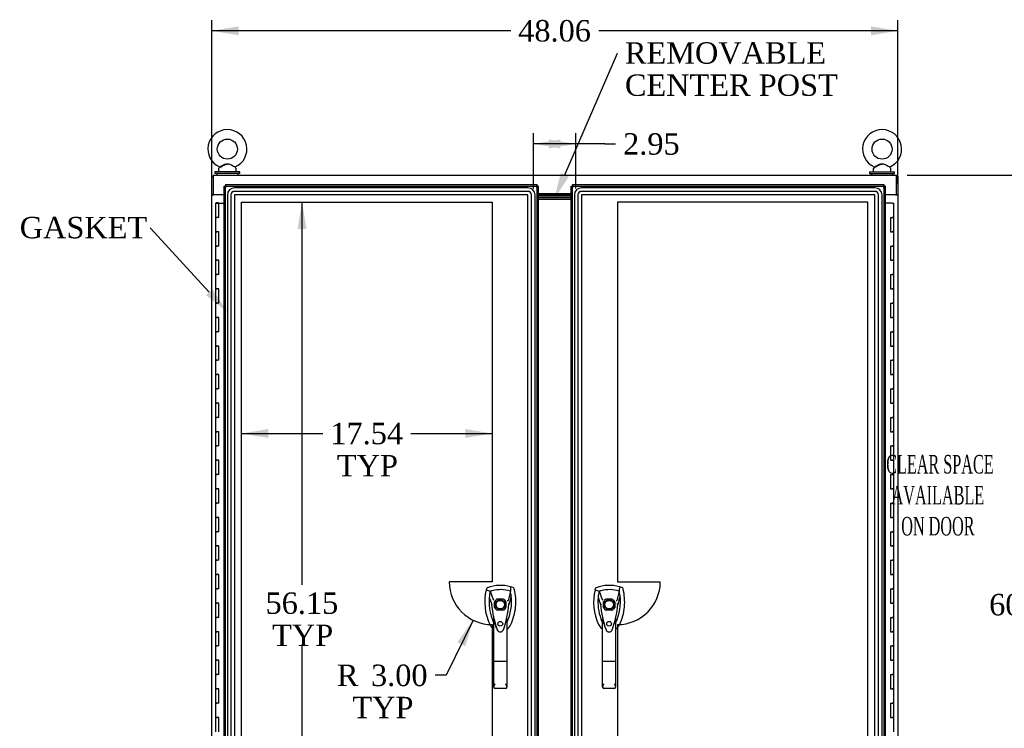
# Model space of a CAD drawing. Header units: inches. Extents: x 1 to 359, y -2 to 239.
# Tile 11 of 24: x 62 to 131, y 134 to 184. Entities that reach past the tile are written whole.
import ezdxf
from ezdxf import colors
from ezdxf.entities.mleader import LeaderData, LeaderLine
from ezdxf.enums import TextEntityAlignment as Align
from ezdxf.lldxf.tags import DXFTag
from ezdxf.math import Vec2, Vec3

# ---------------------------------------------------------------- set-up
doc = ezdxf.new("R2010")
doc.units = ezdxf.units.IN
doc.header["$MEASUREMENT"] = 0
for name, color, linetype in [('COM50677', 7, 'Continuous'), ('COM54746-56', 7, 'Continuous'), ('COM70098', 7, 'Continuous'), ('COM70110-1', 7, 'Continuous'), ('COM70220', 7, 'Continuous'), ('COM71188-1', 7, 'Continuous'), ('COM71195-1', 7, 'Continuous'), ('COM71196-1', 7, 'Continuous'), ('Default', 7, 'Continuous'), ('DV8_Default', 7, 'Continuous'), ('GSK86006', 7, 'Continuous'), ('HAN13068', 7, 'Continuous'), ('SCS86414', 7, 'Continuous'), ('WAF25377', 7, 'Continuous'), ('WAM254785', 7, 'Continuous')]:
    doc.layers.add(name, color=color, linetype=linetype)
doc.styles.add('SEACAD_Times_New_Roman', font='times.ttf')
tags = doc.linetypes.add('HIDDEN2', pattern=[0.1875, 0.125, -0.0625]).pattern_tags.tags
tags[6:7] = [DXFTag(74, 4), DXFTag(75, 0), DXFTag(340, '0'), DXFTag(46, 0.0), DXFTag(50, 0.0), DXFTag(44, 0.0), DXFTag(45, 0.0)]
tags[4:5] = [DXFTag(74, 4), DXFTag(75, 0), DXFTag(340, '0'), DXFTag(46, 0.0), DXFTag(50, 0.0), DXFTag(44, 0.0), DXFTag(45, 0.0)]
doc.dimstyles.new('HAMMOND_(STH_-_300x200)', dxfattribs={"dimtxt": 1.5, "dimasz": 1.875, "dimexe": 0.75, "dimexo": 0.75, "dimgap": 0.375, "dimtad": 0, "dimtih": 1, "dimtoh": 1, "dimzin": 0, "dimdsep": 46, "dimtxsty": 'SEACAD_Times_New_Roman', "dimblk1": '_SE_FILLED', "dimblk2": '_SE_FILLED', "dimsah": 1, "dimcen": 0.75, "dimadec": 0, "dimazin": 0, "dimtfac": 0.8, "dimtofl": 0, "dimtmove": 0, "dimatfit": 3, "dimfxl": 1, "dimtolj": 1, "dimtzin": 0, "dimarcsym": 0})

# ---------------------------------------------------------------- blocks, each defined once
blk = doc.blocks.new('SE7')
at = {"layer": 'COM50677', "color": 7, "linetype": 'Continuous'}
for p, q in [((75.774, 171.484), (75.774, 171.454)), ((123.397, 171.484), (123.397, 171.454))]:
    blk.add_line(p, q, dxfattribs=at)
at = {"layer": 'COM54746-56', "color": 7, "linetype": 'Continuous'}
for p, q in [((75.827, 170.872), (76.06, 170.872)), ((75.827, 170.872), (75.827, 169.872)), ((75.881, 170.881), (75.881, 170.907)), ((75.881, 170.907), (75.931, 170.907)), ((75.931, 170.881), (75.881, 170.881)), ((75.894, 170.881), (75.894, 170.872)), ((75.931, 170.907), (75.956, 170.907)), ((75.931, 170.881), (75.956, 170.881)), ((75.956, 170.907), (76.006, 170.907)), ((76.006, 170.881), (75.956, 170.881)), ((75.994, 170.872), (75.994, 170.881)), ((76.006, 170.907), (76.006, 170.881)), ((76.06, 170.872), (76.429, 170.872)), ((76.06, 169.872), (76.06, 170.872)), ((123.226, 170.872), (122.741, 170.872)), ((123.226, 170.872), (123.343, 170.872)), ((123.343, 169.872), (123.343, 170.872)), ((75.827, 169.872), (75.944, 169.872)), ((75.827, 169.872), (75.827, 168.872)), ((75.944, 169.872), (75.827, 169.872)), ((76.06, 169.872), (75.944, 169.872)), ((123.11, 169.872), (123.11, 168.872)), ((123.11, 169.872), (123.226, 169.872)), ((123.343, 169.872), (123.226, 169.872)), ((123.226, 169.872), (123.343, 169.872)), ((123.343, 168.872), (123.343, 169.872)), ((75.827, 168.872), (75.944, 168.872)), ((75.944, 168.872), (75.827, 168.872)), ((75.827, 168.872), (75.827, 167.872)), ((76.06, 168.872), (75.944, 168.872)), ((76.06, 167.872), (76.06, 168.872)), ((123.11, 168.872), (123.226, 168.872)), ((123.343, 168.872), (123.226, 168.872)), ((123.226, 168.872), (123.343, 168.872)), ((123.343, 167.872), (123.343, 168.872)), ((75.827, 167.872), (75.944, 167.872)), ((75.827, 167.872), (75.827, 166.872)), ((75.944, 167.872), (75.827, 167.872)), ((76.06, 167.872), (75.944, 167.872)), ((123.11, 167.872), (123.11, 166.872)), ((123.11, 167.872), (123.226, 167.872)), ((123.343, 167.872), (123.226, 167.872)), ((123.226, 167.872), (123.343, 167.872)), ((123.343, 166.872), (123.343, 167.872)), ((75.827, 166.872), (75.944, 166.872)), ((75.944, 166.872), (75.827, 166.872)), ((75.827, 166.872), (75.827, 165.872)), ((76.06, 166.872), (75.944, 166.872)), ((76.06, 165.872), (76.06, 166.872)), ((123.11, 166.872), (123.226, 166.872)), ((123.343, 166.872), (123.226, 166.872)), ((123.226, 166.872), (123.343, 166.872)), ((123.343, 165.872), (123.343, 166.872)), ((75.827, 165.872), (75.944, 165.872)), ((75.827, 165.872), (75.827, 164.872)), ((75.944, 165.872), (75.827, 165.872)), ((76.06, 165.872), (75.944, 165.872)), ((123.11, 165.872), (123.11, 164.872)), ((123.11, 165.872), (123.226, 165.872)), ((123.343, 165.872), (123.226, 165.872)), ((123.226, 165.872), (123.343, 165.872)), ((123.343, 164.872), (123.343, 165.872)), ((75.827, 164.872), (75.944, 164.872)), ((75.944, 164.872), (75.827, 164.872)), ((75.827, 164.872), (75.827, 163.872)), ((76.06, 164.872), (75.944, 164.872)), ((76.06, 163.872), (76.06, 164.872)), ((123.11, 164.872), (123.226, 164.872)), ((123.343, 164.872), (123.226, 164.872)), ((123.226, 164.872), (123.343, 164.872)), ((123.343, 163.872), (123.343, 164.872)), ((75.827, 163.872), (75.944, 163.872)), ((75.827, 163.872), (75.827, 162.872)), ((75.944, 163.872), (75.827, 163.872)), ((76.06, 163.872), (75.944, 163.872)), ((123.11, 163.872), (123.11, 162.872)), ((123.11, 163.872), (123.226, 163.872)), ((123.343, 163.872), (123.226, 163.872)), ((123.226, 163.872), (123.343, 163.872)), ((123.343, 162.872), (123.343, 163.872)), ((75.827, 162.872), (75.944, 162.872)), ((75.944, 162.872), (75.827, 162.872)), ((75.827, 162.872), (75.827, 161.872)), ((76.06, 162.872), (75.944, 162.872)), ((76.06, 161.872), (76.06, 162.872)), ((123.11, 162.872), (123.226, 162.872)), ((123.343, 162.872), (123.226, 162.872)), ((123.226, 162.872), (123.343, 162.872)), ((123.343, 161.872), (123.343, 162.872)), ((75.827, 161.872), (75.944, 161.872)), ((75.827, 161.872), (75.827, 160.872)), ((75.944, 161.872), (75.827, 161.872)), ((76.06, 161.872), (75.944, 161.872)), ((123.11, 161.872), (123.11, 160.872)), ((123.11, 161.872), (123.226, 161.872)), ((123.343, 161.872), (123.226, 161.872)), ((123.226, 161.872), (123.343, 161.872)), ((123.343, 160.872), (123.343, 161.872)), ((75.827, 160.872), (75.944, 160.872)), ((75.944, 160.872), (75.827, 160.872)), ((75.827, 160.872), (75.827, 159.872)), ((76.06, 160.872), (75.944, 160.872)), ((76.06, 159.872), (76.06, 160.872)), ((123.11, 160.872), (123.226, 160.872)), ((123.343, 160.872), (123.226, 160.872)), ((123.226, 160.872), (123.343, 160.872)), ((123.343, 159.872), (123.343, 160.872)), ((75.827, 159.872), (75.944, 159.872)), ((75.827, 159.872), (75.827, 158.872)), ((75.944, 159.872), (75.827, 159.872)), ((76.06, 159.872), (75.944, 159.872)), ((123.11, 159.872), (123.11, 158.872)), ((123.11, 159.872), (123.226, 159.872)), ((123.343, 159.872), (123.226, 159.872)), ((123.226, 159.872), (123.343, 159.872)), ((123.343, 158.872), (123.343, 159.872)), ((75.827, 158.872), (75.944, 158.872)), ((75.944, 158.872), (75.827, 158.872)), ((75.827, 158.872), (75.827, 157.872)), ((76.06, 158.872), (75.944, 158.872)), ((76.06, 157.872), (76.06, 158.872)), ((123.11, 158.872), (123.226, 158.872)), ((123.343, 158.872), (123.226, 158.872)), ((123.226, 158.872), (123.343, 158.872)), ((123.343, 157.872), (123.343, 158.872)), ((75.827, 157.872), (75.944, 157.872)), ((75.827, 157.872), (75.827, 156.872)), ((75.944, 157.872), (75.827, 157.872)), ((76.06, 157.872), (75.944, 157.872)), ((123.11, 157.872), (123.11, 156.872)), ((123.11, 157.872), (123.226, 157.872)), ((123.343, 157.872), (123.226, 157.872)), ((123.226, 157.872), (123.343, 157.872)), ((123.343, 156.872), (123.343, 157.872)), ((75.827, 156.872), (75.944, 156.872)), ((75.944, 156.872), (75.827, 156.872)), ((75.827, 156.872), (75.827, 155.872)), ((76.06, 156.872), (75.944, 156.872)), ((76.06, 155.872), (76.06, 156.872)), ((123.11, 156.872), (123.226, 156.872)), ((123.343, 156.872), (123.226, 156.872)), ((123.226, 156.872), (123.343, 156.872)), ((123.343, 155.872), (123.343, 156.872)), ((75.827, 155.872), (75.944, 155.872)), ((75.827, 155.872), (75.827, 154.872)), ((75.944, 155.872), (75.827, 155.872)), ((76.06, 155.872), (75.944, 155.872)), ((123.11, 155.872), (123.11, 154.872)), ((123.11, 155.872), (123.226, 155.872)), ((123.343, 155.872), (123.226, 155.872)), ((123.226, 155.872), (123.343, 155.872)), ((123.343, 154.872), (123.343, 155.872)), ((75.827, 154.872), (75.944, 154.872)), ((75.944, 154.872), (75.827, 154.872)), ((75.827, 154.872), (75.827, 153.872)), ((76.06, 154.872), (75.944, 154.872)), ((76.06, 153.872), (76.06, 154.872)), ((123.11, 154.872), (123.226, 154.872)), ((123.343, 154.872), (123.226, 154.872)), ((123.226, 154.872), (123.343, 154.872)), ((123.343, 153.872), (123.343, 154.872)), ((75.827, 153.872), (75.944, 153.872)), ((75.827, 153.872), (75.827, 152.872)), ((75.944, 153.872), (75.827, 153.872)), ((76.06, 153.872), (75.944, 153.872)), ((123.11, 153.872), (123.11, 152.872)), ((123.11, 153.872), (123.226, 153.872)), ((123.343, 153.872), (123.226, 153.872)), ((123.226, 153.872), (123.343, 153.872)), ((123.343, 152.872), (123.343, 153.872)), ((75.827, 152.872), (75.944, 152.872)), ((75.944, 152.872), (75.827, 152.872)), ((75.827, 152.872), (75.827, 151.872)), ((76.06, 152.872), (75.944, 152.872)), ((76.06, 151.872), (76.06, 152.872)), ((123.11, 152.872), (123.226, 152.872)), ((123.343, 152.872), (123.226, 152.872)), ((123.226, 152.872), (123.343, 152.872)), ((123.343, 151.872), (123.343, 152.872)), ((75.827, 151.872), (75.944, 151.872)), ((75.827, 151.872), (75.827, 150.872)), ((75.944, 151.872), (75.827, 151.872)), ((76.06, 151.872), (75.944, 151.872)), ((123.11, 151.872), (123.11, 150.872)), ((123.11, 151.872), (123.226, 151.872)), ((123.343, 151.872), (123.226, 151.872)), ((123.226, 151.872), (123.343, 151.872)), ((123.343, 150.872), (123.343, 151.872)), ((75.827, 150.872), (75.944, 150.872)), ((75.944, 150.872), (75.827, 150.872)), ((75.827, 150.872), (75.827, 149.872)), ((76.06, 150.872), (75.944, 150.872)), ((76.06, 149.872), (76.06, 150.872)), ((123.11, 150.872), (123.226, 150.872)), ((123.343, 150.872), (123.226, 150.872)), ((123.226, 150.872), (123.343, 150.872)), ((123.343, 149.872), (123.343, 150.872)), ((75.827, 149.872), (75.944, 149.872)), ((75.827, 149.872), (75.827, 148.872)), ((75.944, 149.872), (75.827, 149.872)), ((76.06, 149.872), (75.944, 149.872)), ((123.11, 149.872), (123.11, 148.872)), ((123.11, 149.872), (123.226, 149.872)), ((123.343, 149.872), (123.226, 149.872)), ((123.226, 149.872), (123.343, 149.872)), ((123.343, 148.872), (123.343, 149.872)), ((75.827, 148.872), (75.944, 148.872)), ((75.944, 148.872), (75.827, 148.872)), ((75.827, 148.872), (75.827, 147.872)), ((76.06, 148.872), (75.944, 148.872)), ((76.06, 147.872), (76.06, 148.872)), ((123.11, 148.872), (123.226, 148.872)), ((123.343, 148.872), (123.226, 148.872)), ((123.226, 148.872), (123.343, 148.872)), ((123.343, 147.872), (123.343, 148.872)), ((75.827, 147.872), (75.944, 147.872)), ((75.827, 147.872), (75.827, 146.872)), ((75.944, 147.872), (75.827, 147.872)), ((76.06, 147.872), (75.944, 147.872)), ((123.11, 147.872), (123.11, 146.872)), ((123.11, 147.872), (123.226, 147.872)), ((123.343, 147.872), (123.226, 147.872)), ((123.226, 147.872), (123.343, 147.872)), ((123.343, 146.872), (123.343, 147.872)), ((75.827, 146.872), (75.944, 146.872)), ((75.944, 146.872), (75.827, 146.872)), ((75.827, 146.872), (75.827, 145.872)), ((76.06, 146.872), (75.944, 146.872)), ((76.06, 145.872), (76.06, 146.872)), ((123.11, 146.872), (123.226, 146.872)), ((123.343, 146.872), (123.226, 146.872)), ((123.226, 146.872), (123.343, 146.872)), ((123.343, 145.872), (123.343, 146.872)), ((75.827, 145.872), (75.944, 145.872)), ((75.827, 145.872), (75.827, 144.872)), ((75.944, 145.872), (75.827, 145.872)), ((76.06, 145.872), (75.944, 145.872)), ((123.11, 145.872), (123.11, 144.872)), ((123.11, 145.872), (123.226, 145.872)), ((123.343, 145.872), (123.226, 145.872)), ((123.226, 145.872), (123.343, 145.872)), ((123.343, 144.872), (123.343, 145.872)), ((75.827, 144.872), (75.944, 144.872)), ((75.944, 144.872), (75.827, 144.872)), ((75.827, 144.872), (75.827, 143.872)), ((76.06, 144.872), (75.944, 144.872)), ((76.06, 143.872), (76.06, 144.872)), ((123.11, 144.872), (123.226, 144.872)), ((123.343, 144.872), (123.226, 144.872)), ((123.226, 144.872), (123.343, 144.872)), ((123.343, 143.872), (123.343, 144.872)), ((75.827, 143.872), (75.944, 143.872)), ((75.827, 143.872), (75.827, 142.872)), ((75.944, 143.872), (75.827, 143.872)), ((76.06, 143.872), (75.944, 143.872)), ((123.11, 143.872), (123.11, 142.872)), ((123.11, 143.872), (123.226, 143.872)), ((123.343, 143.872), (123.226, 143.872)), ((123.226, 143.872), (123.343, 143.872)), ((123.343, 142.872), (123.343, 143.872)), ((75.827, 142.872), (75.944, 142.872)), ((75.944, 142.872), (75.827, 142.872)), ((75.827, 142.872), (75.827, 141.872)), ((76.06, 142.872), (75.944, 142.872)), ((76.06, 141.872), (76.06, 142.872)), ((123.11, 142.872), (123.226, 142.872)), ((123.343, 142.872), (123.226, 142.872)), ((123.226, 142.872), (123.343, 142.872)), ((123.343, 141.872), (123.343, 142.872)), ((75.827, 141.872), (75.944, 141.872)), ((75.827, 141.872), (75.827, 140.872)), ((75.944, 141.872), (75.827, 141.872)), ((76.06, 141.872), (75.944, 141.872)), ((123.11, 141.872), (123.11, 140.872)), ((123.11, 141.872), (123.226, 141.872)), ((123.343, 141.872), (123.226, 141.872)), ((123.226, 141.872), (123.343, 141.872)), ((123.343, 140.872), (123.343, 141.872)), ((75.827, 140.872), (75.944, 140.872)), ((75.944, 140.872), (75.827, 140.872)), ((75.827, 140.872), (75.827, 139.872)), ((76.06, 140.872), (75.944, 140.872)), ((76.06, 139.872), (76.06, 140.872)), ((123.11, 140.872), (123.226, 140.872)), ((123.343, 140.872), (123.226, 140.872)), ((123.226, 140.872), (123.343, 140.872)), ((123.343, 139.872), (123.343, 140.872)), ((75.827, 139.872), (75.944, 139.872)), ((75.827, 139.872), (75.827, 138.872)), ((75.944, 139.872), (75.827, 139.872)), ((76.06, 139.872), (75.944, 139.872)), ((123.11, 139.872), (123.11, 138.872)), ((123.11, 139.872), (123.226, 139.872)), ((123.343, 139.872), (123.226, 139.872)), ((123.226, 139.872), (123.343, 139.872)), ((123.343, 138.872), (123.343, 139.872)), ((75.827, 138.872), (75.944, 138.872)), ((75.944, 138.872), (75.827, 138.872)), ((75.827, 138.872), (75.827, 137.872)), ((76.06, 138.872), (75.944, 138.872)), ((76.06, 137.872), (76.06, 138.872)), ((123.11, 138.872), (123.226, 138.872)), ((123.343, 138.872), (123.226, 138.872)), ((123.226, 138.872), (123.343, 138.872)), ((123.343, 137.872), (123.343, 138.872)), ((75.827, 137.872), (75.944, 137.872)), ((75.827, 137.872), (75.827, 136.872)), ((75.944, 137.872), (75.827, 137.872)), ((76.06, 137.872), (75.944, 137.872)), ((123.11, 137.872), (123.11, 136.872)), ((123.11, 137.872), (123.226, 137.872)), ((123.343, 137.872), (123.226, 137.872)), ((123.226, 137.872), (123.343, 137.872)), ((123.343, 136.872), (123.343, 137.872)), ((75.827, 136.872), (75.944, 136.872)), ((75.944, 136.872), (75.827, 136.872)), ((75.827, 136.872), (75.827, 135.872)), ((76.06, 136.872), (75.944, 136.872)), ((76.06, 135.872), (76.06, 136.872)), ((123.11, 136.872), (123.226, 136.872)), ((123.343, 136.872), (123.226, 136.872)), ((123.226, 136.872), (123.343, 136.872)), ((123.343, 135.872), (123.343, 136.872)), ((75.827, 135.872), (75.944, 135.872)), ((75.827, 135.872), (75.827, 134.872)), ((75.944, 135.872), (75.827, 135.872)), ((76.06, 135.872), (75.944, 135.872)), ((123.11, 135.872), (123.11, 134.872)), ((123.11, 135.872), (123.226, 135.872)), ((123.343, 135.872), (123.226, 135.872)), ((123.226, 135.872), (123.343, 135.872)), ((123.343, 134.872), (123.343, 135.872)), ((75.827, 134.872), (75.944, 134.872)), ((75.944, 134.872), (75.827, 134.872)), ((75.827, 134.872), (75.827, 133.872)), ((76.06, 134.872), (75.944, 134.872)), ((76.06, 133.872), (76.06, 134.872)), ((123.11, 134.872), (123.226, 134.872)), ((123.343, 134.872), (123.226, 134.872)), ((123.226, 134.872), (123.343, 134.872)), ((123.343, 133.872), (123.343, 134.872))]:
    blk.add_line(p, q, dxfattribs=at)
at = {"layer": 'COM70098', "color": 7, "linetype": 'Continuous'}
for p, q in [((100.741, 171.454), (98.429, 171.454)), ((100.741, 171.359), (98.429, 171.359)), ((100.741, 171.234), (98.429, 171.234)), ((100.741, 171.139), (98.429, 171.139))]:
    blk.add_line(p, q, dxfattribs=at)
at = {"layer": 'COM70110-1', "color": 7, "linetype": 'Continuous'}
for p, q in [((75.649, 172.829), (123.522, 172.829)), ((75.649, 172.829), (75.649, 172.686)), ((75.649, 172.686), (75.649, 171.484)), ((123.522, 172.686), (123.522, 172.829)), ((123.522, 171.484), (123.522, 172.686)), ((75.649, 171.484), (76.429, 171.484)), ((98.429, 171.549), (100.741, 171.549)), ((122.741, 171.484), (123.522, 171.484))]:
    blk.add_line(p, q, dxfattribs=at)
at = {"layer": 'COM70220', "color": 7, "linetype": 'HIDDEN2'}
for p, q in [((97.708, 171.946), (77.149, 171.946)), ((97.708, 171.945), (77.149, 171.945)), ((122.021, 171.946), (101.461, 171.946)), ((122.021, 171.945), (101.461, 171.945)), ((76.649, 171.446), (76.649, 114.299)), ((76.65, 171.446), (76.65, 114.299)), ((76.899, 171.446), (76.899, 114.299)), ((77.148, 171.446), (77.148, 114.299)), ((97.708, 171.696), (77.149, 171.696)), ((97.708, 171.447), (77.149, 171.447)), ((77.149, 171.446), (77.149, 114.299)), ((97.708, 171.446), (77.149, 171.446)), ((97.708, 114.299), (97.708, 171.446)), ((97.709, 114.299), (97.709, 171.446)), ((97.958, 114.299), (97.958, 171.446)), ((98.207, 114.299), (98.207, 171.446)), ((98.208, 114.299), (98.208, 171.446)), ((100.961, 171.446), (100.961, 114.299)), ((100.962, 171.446), (100.962, 114.299)), ((101.211, 171.446), (101.211, 114.299)), ((101.46, 171.446), (101.46, 114.299)), ((122.021, 171.696), (101.461, 171.696)), ((122.021, 171.447), (101.461, 171.447)), ((101.461, 171.446), (101.461, 114.299)), ((122.021, 171.446), (101.461, 171.446)), ((122.021, 114.299), (122.021, 171.446)), ((122.022, 114.299), (122.022, 171.446)), ((122.271, 114.299), (122.271, 171.446)), ((122.52, 114.299), (122.52, 171.446)), ((122.521, 114.299), (122.521, 171.446))]:
    blk.add_line(p, q, dxfattribs=at)
for centre, radius, start, end in [((77.149, 171.446), 0.5, 90, 180), ((77.149, 171.446), 0.499, 90, 180), ((97.708, 171.446), 0.5, 0, 90), ((97.708, 171.446), 0.499, 0, 90), ((101.461, 171.446), 0.5, 90, 180), ((101.461, 171.446), 0.499, 90, 180), ((122.021, 171.446), 0.5, 0, 90), ((122.021, 171.446), 0.499, 0, 90), ((77.149, 171.446), 0.25, 90, 180), ((77.149, 171.446), 0.001, 90, 180), ((97.708, 171.446), 0.25, 0, 90), ((97.708, 171.446), 0.001, 0, 90), ((101.461, 171.446), 0.25, 90, 180), ((101.461, 171.446), 0.001, 90, 180), ((122.021, 171.446), 0.25, 0, 90), ((122.021, 171.446), 0.001, 0, 90)]:
    blk.add_arc(centre, radius, start, end, dxfattribs=at)
at = {"layer": 'COM71188-1', "color": 7, "linetype": 'Continuous'}
for p, q in [((75.554, 172.734), (75.649, 172.734)), ((75.554, 171.484), (75.554, 172.734)), ((123.616, 172.734), (123.522, 172.734)), ((123.616, 172.734), (123.616, 171.484)), ((75.554, 171.484), (75.554, 171.454)), ((75.649, 171.484), (75.554, 171.484)), ((75.554, 171.454), (75.697, 171.454)), ((75.554, 114.079), (75.554, 171.454)), ((75.649, 171.484), (75.649, 171.454)), ((76.429, 171.454), (75.697, 171.454)), ((123.473, 171.454), (122.741, 171.454)), ((123.473, 171.454), (123.616, 171.454)), ((123.521, 171.454), (123.521, 171.484)), ((123.522, 171.484), (123.616, 171.484)), ((123.616, 171.454), (123.616, 171.484)), ((123.616, 171.454), (123.616, 114.079))]:
    blk.add_line(p, q, dxfattribs=at)
at = {"layer": 'COM71195-1', "color": 7, "linetype": 'Continuous'}
for p, q in [((76.429, 113.674), (76.429, 172.071)), ((76.429, 172.071), (76.485, 172.071)), ((76.524, 172.071), (76.485, 172.071)), ((76.524, 172.166), (98.334, 172.166)), ((76.524, 172.166), (76.524, 172.11)), ((76.524, 172.071), (76.524, 172.11)), ((76.571, 172.023), (76.524, 172.071)), ((76.571, 172.023), (76.572, 172.023)), ((76.572, 172.023), (76.571, 172.023)), ((76.571, 172.023), (76.571, 172.023)), ((76.572, 172.023), (76.572, 172.023)), ((98.334, 172.071), (98.286, 172.023)), ((98.286, 172.023), (98.286, 172.023)), ((98.286, 172.023), (98.286, 172.023)), ((98.286, 172.023), (98.286, 172.023)), ((98.286, 172.023), (98.286, 172.023)), ((98.286, 172.023), (98.286, 172.023)), ((98.334, 172.166), (98.334, 172.11)), ((98.334, 172.071), (98.334, 172.11)), ((98.334, 172.071), (98.373, 172.071)), ((98.429, 172.071), (98.373, 172.071)), ((98.429, 172.071), (98.429, 113.674))]:
    blk.add_line(p, q, dxfattribs=at)
at = {"layer": 'COM71195-1', "color": 7, "linetype": 'HIDDEN2'}
for p, q in [((76.524, 172.071), (98.333, 172.071)), ((76.524, 113.674), (76.524, 172.07)), ((98.334, 172.07), (98.334, 113.674)), ((95.376, 142.568), (95.376, 142.965)), ((95.573, 143.162), (95.97, 143.162)), ((96.167, 142.965), (96.167, 142.568)), ((95.97, 142.371), (95.573, 142.371))]:
    blk.add_line(p, q, dxfattribs=at)
blk.add_circle((95.772, 141.428), 0.167, dxfattribs=at)
at = {"layer": 'COM71195-1', "color": 7, "linetype": 'Continuous'}
for centre, start, end in [((77.053, 173.001), 238.56128, 243.76327), ((75.594, 171.541), 26.23673, 31.43872), ((99.264, 171.541), 148.56128, 153.76327), ((97.804, 173.001), 296.23673, 301.43872)]:
    blk.add_arc(centre, 1.09, start, end, dxfattribs=at)
at = {"layer": 'COM71195-1', "color": 7, "linetype": 'HIDDEN2'}
for radius, start, end in [(0.443, 116.64717, 153.35283), (0.442, 26.64717, 63.35283), (0.443, 206.64717, 243.35283), (0.443, 296.64717, 333.35283)]:
    blk.add_arc((95.772, 142.766), radius, start, end, dxfattribs=at)
at = {"layer": 'COM71196-1', "color": 7, "linetype": 'Continuous'}
for p, q in [((100.741, 113.674), (100.741, 172.071)), ((100.741, 172.071), (100.797, 172.071)), ((100.836, 172.071), (100.797, 172.071)), ((100.836, 172.166), (122.646, 172.166)), ((100.836, 172.166), (100.836, 172.11)), ((100.836, 172.071), (100.836, 172.11)), ((100.871, 172.036), (100.836, 172.071)), ((100.884, 172.023), (100.884, 172.023)), ((100.884, 172.023), (100.884, 172.023)), ((100.884, 172.023), (100.884, 172.023)), ((100.884, 172.023), (100.884, 172.023)), ((100.884, 172.023), (100.884, 172.023)), ((122.598, 172.023), (122.598, 172.023)), ((122.598, 172.023), (122.598, 172.023)), ((122.598, 172.023), (122.599, 172.023)), ((122.598, 172.023), (122.598, 172.023)), ((122.599, 172.023), (122.646, 172.071)), ((122.646, 172.166), (122.646, 172.11)), ((122.646, 172.071), (122.646, 172.11)), ((122.646, 172.071), (122.685, 172.071)), ((122.741, 172.071), (122.685, 172.071)), ((122.741, 172.071), (122.741, 113.674))]:
    blk.add_line(p, q, dxfattribs=at)
at = {"layer": 'COM71196-1', "color": 7, "linetype": 'HIDDEN2'}
for p, q in [((100.836, 172.071), (122.646, 172.071)), ((100.836, 113.674), (100.836, 172.07)), ((100.883, 172.024), (100.871, 172.036)), ((122.646, 172.07), (122.646, 113.674)), ((103.003, 142.568), (103.003, 142.965)), ((103.2, 143.162), (103.597, 143.162)), ((103.794, 142.965), (103.794, 142.568)), ((103.597, 142.371), (103.2, 142.371))]:
    blk.add_line(p, q, dxfattribs=at)
blk.add_circle((103.398, 141.428), 0.167, dxfattribs=at)
at = {"layer": 'COM71196-1', "color": 7, "linetype": 'Continuous'}
for centre, start, end in [((101.366, 173.001), 238.56128, 243.76327), ((99.906, 171.541), 26.23673, 31.43872), ((123.576, 171.541), 148.56128, 153.76327), ((122.117, 173.001), 296.23673, 301.43872)]:
    blk.add_arc(centre, 1.09, start, end, dxfattribs=at)
at = {"layer": 'COM71196-1', "color": 7, "linetype": 'HIDDEN2'}
for radius, start, end in [(0.443, 116.64717, 153.35283), (0.442, 26.64717, 63.35283), (0.443, 206.64717, 243.35283), (0.442, 296.64717, 333.35283)]:
    blk.add_arc((103.398, 142.766), radius, start, end, dxfattribs=at)
at = {"layer": 'DV8_Default', "color": 7, "linetype": 'HIDDEN2'}
for p, q in [((77.648, 114.798), (77.648, 170.947)), ((77.648, 170.947), (95.192, 170.947)), ((95.192, 170.947), (95.192, 144.372)), ((103.978, 170.947), (103.978, 144.372)), ((121.522, 170.947), (103.978, 170.947)), ((121.522, 114.798), (121.522, 170.947)), ((95.192, 144.372), (92.192, 144.372)), ((103.978, 144.372), (106.978, 144.372)), ((95.192, 141.372), (95.192, 114.798)), ((103.978, 141.372), (103.978, 114.798))]:
    blk.add_line(p, q, dxfattribs=at)
for centre, start, end in [((95.192, 144.372), 180, 270), ((103.978, 144.372), 270, 0)]:
    blk.add_arc(centre, 3, start, end, dxfattribs=at)
at = {"layer": 'GSK86006', "color": 7, "linetype": 'Continuous'}
for p, q in [((100.741, 171.359), (98.429, 171.359)), ((100.741, 171.234), (98.429, 171.234))]:
    blk.add_line(p, q, dxfattribs=at)
at = {"layer": 'HAN13068', "color": 7, "linetype": 'Continuous'}
for p, q in [((94.795, 143.868), (94.781, 143.809)), ((94.781, 143.809), (95.064, 143.704)), ((95.064, 143.704), (95.28, 143.132)), ((96.479, 143.704), (96.315, 143.048)), ((96.67, 143.955), (96.49, 144.014)), ((102.422, 143.868), (102.407, 143.809)), ((102.407, 143.809), (102.691, 143.704)), ((102.691, 143.704), (102.906, 143.132)), ((104.105, 143.704), (103.941, 143.048)), ((104.297, 143.955), (104.117, 144.014)), ((95.28, 143.132), (95.326, 143.098)), ((102.906, 143.132), (102.952, 143.098)), ((95.166, 142.783), (95.166, 142.783)), ((96.377, 142.787), (96.377, 142.787)), ((102.792, 142.783), (102.793, 142.783)), ((104.003, 142.787), (104.004, 142.787)), ((95.317, 138.789), (95.317, 141.767)), ((96.227, 141.766), (96.227, 138.789)), ((96.227, 141.486), (96.251, 141.533)), ((102.943, 138.789), (102.943, 141.767)), ((103.853, 141.766), (103.853, 138.789)), ((103.853, 141.486), (103.878, 141.533)), ((95.51, 141.126), (95.514, 141.118)), ((103.137, 141.126), (103.141, 141.118)), ((95.317, 136.981), (95.317, 138.789)), ((96.137, 138.783), (95.407, 138.783)), ((96.227, 138.789), (96.227, 136.981)), ((102.943, 136.981), (102.943, 138.789)), ((103.763, 138.783), (103.033, 138.783)), ((103.853, 138.789), (103.853, 136.981)), ((96.137, 136.891), (95.407, 136.891)), ((103.763, 136.891), (103.033, 136.891))]:
    blk.add_line(p, q, dxfattribs=at)
for centre, radius in [((95.772, 142.766), 0.35), ((95.772, 142.766), 0.3), ((103.398, 142.766), 0.35), ((103.398, 142.766), 0.3)]:
    blk.add_circle(centre, radius, dxfattribs=at)
for centre, radius, start, end in [((98.403, 142.957), 3.721, 166.75318, 205.10266), ((95.772, 141.531), 2.585, 73.85893, 110.34924), ((98.403, 142.957), 3.421, 167.3846, 174.70184), ((95.772, 141.531), 2.285, 106.83853, 108.03431), ((95.772, 141.531), 2.285, 104.45028, 106.83853), ((95.772, 141.531), 2.285, 71.96569, 104.45028), ((93.14, 142.957), 3.421, 10.11379, 12.6154), ((93.14, 142.957), 3.421, 8.519, 10.11379), ((106.03, 142.957), 3.721, 166.75318, 205.10266), ((103.398, 141.531), 2.585, 73.85893, 110.34924), ((106.03, 142.957), 3.421, 167.3846, 174.70184), ((103.398, 141.531), 2.285, 106.83853, 108.03431), ((103.398, 141.531), 2.285, 104.45028, 106.83853), ((103.398, 141.531), 2.285, 71.96569, 104.45028), ((100.767, 142.957), 3.421, 10.11379, 12.6154), ((100.767, 142.957), 3.421, 8.519, 10.11379), ((98.403, 142.957), 3.421, 174.70184, 200.20775), ((93.14, 142.957), 3.421, 334.89734, 7.2824), ((109.136, 116.339), 29.627, 115.64179, 115.75394), ((93.14, 142.957), 3.421, 7.2824, 8.519), ((106.03, 142.957), 3.421, 174.70184, 200.20775), ((100.767, 142.957), 3.421, 334.89734, 7.2824), ((116.762, 116.339), 29.627, 115.64179, 115.75394), ((100.767, 142.957), 3.421, 7.2824, 8.519), ((95.255, 141.435), 1.35, 91.23359, 93.76963), ((102.014, 143.352), 6.872, 184.75423, 199.9908), ((89.334, 143.382), 7.068, 340.3478, 355.1696), ((96.312, 141.998), 0.791, 85.30773, 89.6394), ((109.64, 143.352), 6.872, 184.75423, 199.9908), ((102.881, 141.435), 1.35, 91.23359, 93.76963), ((96.96, 143.382), 7.068, 340.3478, 355.1696), ((103.939, 141.998), 0.791, 85.30773, 89.6394), ((98.403, 142.957), 3.421, 200.20775, 205.10266), ((95.712, 141.696), 0.45, 205.10266, 208.42246), ((93.787, 141.162), 1.646, 10.27719, 21.64676), ((95.831, 141.696), 0.45, 331.57754, 334.89734), ((106.03, 142.957), 3.421, 200.20775, 205.10266), ((103.339, 141.696), 0.45, 205.10266, 208.42246), ((101.414, 141.162), 1.646, 10.27719, 21.64676), ((103.457, 141.696), 0.45, 331.57754, 334.89734), ((95.712, 141.696), 0.75, 233.47883, 238.15135), ((95.773, 141.092), 0.234, 202.28022, 338.21669), ((95.831, 141.696), 0.75, 301.84865, 334.89734), ((103.339, 141.696), 0.75, 233.47883, 238.15135), ((103.399, 141.092), 0.234, 202.28022, 338.21669), ((103.457, 141.696), 0.75, 301.84865, 334.89734), ((95.407, 136.981), 0.0903, 180.00172, 181.11543), ((95.407, 136.981), 0.09, 181.11716, 270), ((96.137, 136.981), 0.09, 270, 358.88284), ((96.136, 136.981), 0.0903, 358.88457, 359.99828), ((103.033, 136.981), 0.0903, 180.00172, 181.11543), ((103.033, 136.981), 0.09, 181.11716, 270), ((103.763, 136.981), 0.09, 270, 358.88284), ((103.763, 136.981), 0.0903, 358.88457, 359.99828)]:
    blk.add_arc(centre, radius, start, end, dxfattribs=at)
for points in [[(94.873, 143.955), (94.835, 143.941), (94.805, 143.907), (94.795, 143.868)], [(96.49, 144.014), (96.486, 143.911), (96.483, 143.807), (96.479, 143.704)], [(96.748, 143.868), (96.738, 143.907), (96.708, 143.941), (96.67, 143.955)], [(102.499, 143.955), (102.462, 143.941), (102.432, 143.907), (102.422, 143.868)], [(104.117, 144.014), (104.113, 143.911), (104.109, 143.807), (104.105, 143.704)], [(104.375, 143.868), (104.365, 143.907), (104.335, 143.941), (104.297, 143.955)], [(94.996, 143.273), (95.053, 143.109), (95.109, 142.946), (95.166, 142.783)], [(96.534, 143.39), (96.482, 143.189), (96.429, 142.988), (96.377, 142.787)], [(102.623, 143.273), (102.679, 143.109), (102.736, 142.946), (102.792, 142.783)], [(104.16, 143.39), (104.108, 143.189), (104.056, 142.988), (104.004, 142.787)], [(95.033, 141.378), (95.086, 141.266), (95.167, 141.167), (95.266, 141.093)], [(102.66, 141.378), (102.712, 141.266), (102.793, 141.167), (102.893, 141.093)]]:
    blk.add_open_spline(points, degree=3, dxfattribs=at)
for points, knots in [([(96.51, 141.378), (96.69, 141.763), (96.804, 142.179), (96.885, 143.026), (96.852, 143.456), (96.748, 143.868)], [0, 0, 0, 0, 0.5, 0.5, 1, 1, 1, 1]), ([(104.137, 141.378), (104.317, 141.763), (104.431, 142.179), (104.512, 143.026), (104.479, 143.456), (104.375, 143.868)], [0, 0, 0, 0, 0.5, 0.5, 1, 1, 1, 1]), ([(95.511, 141.126), (95.496, 141.167), (95.482, 141.209), (95.447, 141.319), (95.426, 141.387), (95.407, 141.455)], [0.770336, 0.770336, 0.770336, 0.770336, 0.8588735, 0.8588735, 1, 1, 1, 1]), ([(96.137, 141.454), (96.153, 141.511), (96.169, 141.569), (96.192, 141.654), (96.2, 141.682), (96.211, 141.723), (96.215, 141.737), (96.221, 141.755), (96.223, 141.76), (96.226, 141.768), (96.227, 141.769), (96.227, 141.766)], [0, 0, 0, 0, 0.5, 0.5, 0.75, 0.75, 0.875, 0.875, 0.9375, 0.9375, 1, 1, 1, 1]), ([(103.137, 141.126), (103.122, 141.167), (103.108, 141.209), (103.073, 141.319), (103.053, 141.387), (103.033, 141.455)], [0.770336, 0.770336, 0.770336, 0.770336, 0.8588735, 0.8588735, 1, 1, 1, 1]), ([(103.763, 141.454), (103.78, 141.511), (103.795, 141.569), (103.819, 141.654), (103.826, 141.682), (103.838, 141.723), (103.842, 141.737), (103.847, 141.755), (103.849, 141.76), (103.852, 141.768), (103.853, 141.769), (103.853, 141.766)], [0, 0, 0, 0, 0.5, 0.5, 0.75, 0.75, 0.875, 0.875, 0.9375, 0.9375, 1, 1, 1, 1]), ([(95.407, 138.783), (95.401, 138.783), (95.395, 138.783), (95.383, 138.784), (95.378, 138.784), (95.367, 138.784), (95.362, 138.784), (95.352, 138.784), (95.347, 138.785), (95.335, 138.786), (95.328, 138.786), (95.321, 138.787), (95.32, 138.788), (95.317, 138.788), (95.317, 138.789), (95.317, 138.789)], [0, 0, 0, 0, 0.125, 0.125, 0.25, 0.25, 0.375, 0.375, 0.5, 0.5, 0.75, 0.75, 0.875, 0.875, 1, 1, 1, 1]), ([(96.227, 138.789), (96.227, 138.789), (96.226, 138.788), (96.224, 138.788), (96.222, 138.787), (96.215, 138.786), (96.209, 138.786), (96.196, 138.785), (96.192, 138.784), (96.182, 138.784), (96.177, 138.784), (96.166, 138.784), (96.16, 138.784), (96.148, 138.783), (96.143, 138.783), (96.137, 138.783)], [0, 0, 0, 0, 0.125, 0.125, 0.25, 0.25, 0.5, 0.5, 0.625, 0.625, 0.75, 0.75, 0.875, 0.875, 1, 1, 1, 1]), ([(103.033, 138.783), (103.027, 138.783), (103.021, 138.783), (103.01, 138.784), (103.004, 138.784), (102.993, 138.784), (102.988, 138.784), (102.978, 138.784), (102.974, 138.785), (102.961, 138.786), (102.955, 138.786), (102.948, 138.787), (102.946, 138.788), (102.944, 138.788), (102.943, 138.789), (102.943, 138.789)], [0, 0, 0, 0, 0.125, 0.125, 0.25, 0.25, 0.375, 0.375, 0.5, 0.5, 0.75, 0.75, 0.875, 0.875, 1, 1, 1, 1]), ([(103.853, 138.789), (103.853, 138.789), (103.853, 138.788), (103.85, 138.788), (103.849, 138.787), (103.842, 138.786), (103.835, 138.786), (103.823, 138.785), (103.818, 138.784), (103.808, 138.784), (103.803, 138.784), (103.792, 138.784), (103.786, 138.784), (103.775, 138.783), (103.769, 138.783), (103.763, 138.783)], [0, 0, 0, 0, 0.125, 0.125, 0.25, 0.25, 0.5, 0.5, 0.625, 0.625, 0.75, 0.75, 0.875, 0.875, 1, 1, 1, 1]), ([(95.317, 136.979), (95.317, 136.995), (95.321, 137.012), (95.329, 137.04), (95.333, 137.049), (95.34, 137.069), (95.344, 137.079), (95.357, 137.109), (95.366, 137.131), (95.381, 137.164), (95.386, 137.176), (95.396, 137.199), (95.402, 137.211), (95.407, 137.222)], [0, 0, 0, 0, 0.25, 0.25, 0.375, 0.375, 0.5, 0.5, 0.75, 0.75, 0.875, 0.875, 1, 1, 1, 1]), ([(96.137, 137.222), (96.142, 137.211), (96.147, 137.199), (96.157, 137.176), (96.162, 137.164), (96.177, 137.131), (96.187, 137.109), (96.199, 137.079), (96.203, 137.069), (96.211, 137.049), (96.214, 137.04), (96.222, 137.012), (96.226, 136.995), (96.227, 136.979)], [0, 0, 0, 0, 0.125, 0.125, 0.25, 0.25, 0.5, 0.5, 0.625, 0.625, 0.75, 0.75, 1, 1, 1, 1]), ([(102.943, 136.979), (102.943, 136.995), (102.947, 137.012), (102.956, 137.04), (102.959, 137.049), (102.967, 137.069), (102.971, 137.079), (102.983, 137.109), (102.993, 137.131), (103.008, 137.164), (103.013, 137.176), (103.023, 137.199), (103.028, 137.211), (103.033, 137.222)], [0, 0, 0, 0, 0.25, 0.25, 0.375, 0.375, 0.5, 0.5, 0.75, 0.75, 0.875, 0.875, 1, 1, 1, 1]), ([(103.763, 137.222), (103.768, 137.211), (103.773, 137.199), (103.784, 137.176), (103.789, 137.164), (103.804, 137.131), (103.813, 137.109), (103.826, 137.079), (103.83, 137.069), (103.837, 137.049), (103.84, 137.04), (103.849, 137.012), (103.853, 136.995), (103.853, 136.979)], [0, 0, 0, 0, 0.125, 0.125, 0.25, 0.25, 0.5, 0.5, 0.625, 0.625, 0.75, 0.75, 1, 1, 1, 1])]:
    blk.add_open_spline(points, degree=3, knots=knots, dxfattribs=at)
at = {"layer": 'SCS86414', "color": 7, "linetype": 'Continuous'}
for p, q in [((76.024, 173.248), (76.024, 173.129)), ((76.103, 173.365), (76.037, 173.286)), ((77.26, 173.286), (77.194, 173.366)), ((77.274, 173.129), (77.274, 173.248)), ((121.897, 173.248), (121.897, 173.129)), ((121.976, 173.365), (121.91, 173.286)), ((123.133, 173.286), (123.067, 173.366)), ((123.147, 173.129), (123.147, 173.248)), ((76.337, 171.484), (76.337, 171.454)), ((122.834, 171.454), (122.834, 171.484))]:
    blk.add_line(p, q, dxfattribs=at)
for centre in [(76.649, 174.658), (122.522, 174.658)]:
    blk.add_circle(centre, 0.704, dxfattribs=at)
for centre, radius, start, end in [((76.649, 174.658), 1.367, 294.01573, 245.99916), ((122.522, 174.658), 1.367, 294.01573, 245.99916), ((76.084, 173.248), 0.06, 140.32138, 180), ((76.078, 173.382), 0.03, 297.89156, 61.95204), ((77.214, 173.248), 0.06, 0, 39.67862), ((121.957, 173.248), 0.06, 140.32138, 180), ((121.951, 173.382), 0.03, 297.89156, 61.95204), ((123.087, 173.248), 0.06, 0, 39.67862), ((76.084, 173.129), 0.06, 180, 270), ((77.214, 173.129), 0.06, 270, 0), ((121.957, 173.129), 0.06, 180, 270), ((123.087, 173.129), 0.06, 270, 0)]:
    blk.add_arc(centre, radius, start, end, dxfattribs=at)
for points, knots in [([(76.091, 173.41), (76.091, 173.41), (76.091, 173.41), (76.091, 173.41), (76.092, 173.41), (76.092, 173.411)], [0.934098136, 0.934098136, 0.934098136, 0.934098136, 0.9375, 0.9375, 0.943646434, 0.943646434, 0.943646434, 0.943646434]), ([(76.092, 173.356), (76.093, 173.356), (76.096, 173.358), (76.123, 173.372), (76.181, 173.403), (76.26, 173.446), (76.359, 173.5), (76.466, 173.554), (76.569, 173.6), (76.63, 173.601), (76.659, 173.602)], [0, 0, 0, 0, 0.064442, 0.187083, 0.313574, 0.448573, 0.596187, 0.758731, 0.902004, 1, 1, 1, 1]), ([(76.158, 173.443), (76.197, 173.462), (76.247, 173.487), (76.355, 173.54), (76.412, 173.568), (76.501, 173.604), (76.531, 173.615), (76.593, 173.63), (76.626, 173.634), (76.721, 173.632), (76.784, 173.61), (76.901, 173.561), (76.959, 173.532), (77.065, 173.48), (77.114, 173.455), (77.185, 173.42), (77.206, 173.41), (77.207, 173.41)], [0, 0, 0, 0, 0.0625, 0.0625, 0.125, 0.125, 0.15625, 0.15625, 0.1875, 0.1875, 0.25, 0.25, 0.3125, 0.3125, 0.375, 0.375, 0.4342628, 0.4342628, 0.4342628, 0.4342628]), ([(121.964, 173.41), (121.964, 173.41), (121.964, 173.41), (121.964, 173.41), (121.965, 173.41), (121.965, 173.411)], [0.934098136, 0.934098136, 0.934098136, 0.934098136, 0.9375, 0.9375, 0.943646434, 0.943646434, 0.943646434, 0.943646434]), ([(121.965, 173.356), (121.966, 173.356), (121.969, 173.358), (121.996, 173.372), (122.054, 173.403), (122.133, 173.446), (122.232, 173.5), (122.339, 173.554), (122.442, 173.6), (122.503, 173.601), (122.532, 173.602)], [0, 0, 0, 0, 0.064442, 0.187083, 0.313574, 0.448573, 0.596187, 0.758731, 0.902004, 1, 1, 1, 1]), ([(122.031, 173.443), (122.07, 173.462), (122.12, 173.487), (122.228, 173.54), (122.285, 173.568), (122.374, 173.604), (122.404, 173.615), (122.466, 173.63), (122.499, 173.634), (122.594, 173.632), (122.657, 173.61), (122.774, 173.561), (122.832, 173.532), (122.938, 173.48), (122.987, 173.455), (123.058, 173.42), (123.079, 173.41), (123.08, 173.41)], [0, 0, 0, 0, 0.0625, 0.0625, 0.125, 0.125, 0.15625, 0.15625, 0.1875, 0.1875, 0.25, 0.25, 0.3125, 0.3125, 0.375, 0.375, 0.4342628, 0.4342628, 0.4342628, 0.4342628])]:
    blk.add_open_spline(points, degree=3, knots=knots, dxfattribs=at)
at = {"layer": 'WAF25377', "color": 7, "linetype": 'Continuous'}
for p, q in [((77.524, 173.069), (75.774, 173.069)), ((75.774, 173.069), (75.774, 172.954)), ((77.524, 172.954), (75.774, 172.954)), ((77.524, 172.954), (77.524, 173.069)), ((121.647, 173.069), (123.397, 173.069)), ((121.647, 173.069), (121.647, 172.954)), ((121.647, 172.954), (123.397, 172.954)), ((123.397, 172.954), (123.397, 173.069))]:
    blk.add_line(p, q, dxfattribs=at)
at = {"layer": 'WAM254785', "color": 7, "linetype": 'Continuous'}
for p, q in [((75.899, 172.954), (75.899, 172.829)), ((77.399, 172.829), (77.399, 172.954)), ((121.772, 172.954), (121.772, 172.829)), ((123.272, 172.829), (123.272, 172.954))]:
    blk.add_line(p, q, dxfattribs=at)
at = {"layer": 'DV8_Default', "insert": (126.433, 153.245), "char_height": 1.3, "width": 12.9122, "attachment_point": 2}
blk.add_mtext('{\\fTimes New Roman|b0||i0||c0|p34;\\C7;\\H1.3;\\W0.5776;^I}{\\fTimes New Roman|b0||i0||c0|p34;\\C7;\\H1.3;\\W0.5776;CLEAR SPACE\\P}{\\fTimes New Roman|b0||i0||c0|p34;\\C7;\\H1.3;\\W0.5776;AVAILABLE \\P}{\\fTimes New Roman|b0||i0||c0|p34;\\C7;\\H1.3;\\W0.5776;ON DOOR^I}', dxfattribs=at)
blk = doc.blocks.new('DMBLK3946')
at = {"layer": 'Default', "linetype": 'Continuous'}
for points in [[(81.569, 169.072), (82.194, 169.072), (81.882, 170.947)], [(81.569, 116.673), (81.882, 114.798), (82.194, 116.673)]]:
    blk.add_hatch(color=7, dxfattribs=at).paths.add_polyline_path(points)
at = {"layer": 'Default', "color": 7, "linetype": 'Continuous'}
for p, q in [((81.882, 144.147), (81.882, 170.947)), ((81.882, 114.798), (81.882, 139.872))]:
    blk.add_line(p, q, dxfattribs=at)
at = {"layer": 'Default', "color": 7, "linetype": 'Continuous', "style": 'SEACAD_Times_New_Roman'}
for s, p in [('56.15', (79.323, 143.622)), ('TYP', (79.785, 141.372))]:
    blk.add_text(s, height=1.5, dxfattribs=at).set_placement(p, align=Align.TOP_LEFT)
blk = doc.blocks.new('_SE_FILLED')
at = {"color": 0}
blk.add_line((0, 0), (-1, 0), dxfattribs=at)
blk.add_solid([(0, 0), (-1, -0.1665), (-1, 0.1665), (0, 0)], dxfattribs=at)
blk = doc.blocks.new('DMBLK3947')
at = {"layer": 'Default', "linetype": 'Continuous'}
for points in [[(79.523, 154.436), (79.523, 155.061), (77.648, 154.748)], [(93.317, 154.436), (95.192, 154.748), (93.317, 155.061)]]:
    blk.add_hatch(color=7, dxfattribs=at).paths.add_polyline_path(points)
at = {"layer": 'Default', "color": 7, "linetype": 'Continuous'}
for p, q in [((77.648, 154.748), (83.336, 154.748)), ((89.505, 154.748), (95.192, 154.748))]:
    blk.add_line(p, q, dxfattribs=at)
at = {"layer": 'Default', "color": 7, "linetype": 'Continuous', "style": 'SEACAD_Times_New_Roman'}
for s, p in [('17.54', (83.861, 155.498)), ('TYP', (84.323, 153.248))]:
    blk.add_text(s, height=1.5, dxfattribs=at).set_placement(p, align=Align.TOP_LEFT)
blk = doc.blocks.new('DMBLK3948')
at = {"layer": 'Default', "linetype": 'Continuous'}
blk.add_hatch(color=7, dxfattribs=at).paths.add_polyline_path([(93.321, 139.86), (93.868, 141.68), (92.76, 140.136)])
at = {"layer": 'Default', "color": 7, "linetype": 'Continuous'}
for p, q in [((93.868, 141.68), (91.968, 137.818)), ((91.968, 137.818), (91.218, 137.818))]:
    blk.add_line(p, q, dxfattribs=at)
at = {"layer": 'Default', "color": 7, "linetype": 'Continuous', "style": 'SEACAD_Times_New_Roman'}
for s, p in [('R', (84.32, 138.568)), ('3.00', (86.712, 138.568)), ('TYP', (85.409, 136.318))]:
    blk.add_text(s, height=1.5, dxfattribs=at).set_placement(p, align=Align.TOP_LEFT)
blk = doc.blocks.new('DMBLK3949')
at = {"layer": 'Default', "linetype": 'Continuous'}
for points in [[(77.429, 183.249), (75.554, 182.937), (77.429, 182.624)], [(121.741, 183.249), (121.741, 182.624), (123.616, 182.937)]]:
    blk.add_hatch(color=7, dxfattribs=at).paths.add_polyline_path(points)
at = {"layer": 'Default', "color": 7, "linetype": 'Continuous'}
for p, q in [((75.554, 172.204), (75.554, 183.687)), ((123.616, 172.204), (123.616, 183.687)), ((96.501, 182.937), (75.554, 182.937)), ((123.616, 182.937), (102.669, 182.937))]:
    blk.add_line(p, q, dxfattribs=at)
at = {"layer": 'Default', "color": 7, "linetype": 'Continuous', "style": 'SEACAD_Times_New_Roman'}
blk.add_text('48.06', height=1.5, dxfattribs=at).set_placement((97.026, 183.687), align=Align.TOP_LEFT)
blk = doc.blocks.new('DMBLK3957')
at = {"layer": 'Default', "linetype": 'Continuous'}
for points in [[(132.898, 170.954), (132.585, 172.829), (132.273, 170.954)], [(132.898, 114.579), (132.273, 114.579), (132.585, 112.704)]]:
    blk.add_hatch(color=7, dxfattribs=at).paths.add_polyline_path(points)
at = {"layer": 'Default', "color": 7, "linetype": 'Continuous'}
for p, q in [((124.272, 172.829), (133.335, 172.829)), ((132.585, 172.829), (132.585, 144.041)), ((132.585, 142.016), (132.585, 112.704)), ((124.272, 112.704), (133.335, 112.704))]:
    blk.add_line(p, q, dxfattribs=at)
at = {"layer": 'Default', "color": 7, "linetype": 'Continuous', "style": 'SEACAD_Times_New_Roman'}
blk.add_text('60.13', height=1.5, dxfattribs=at).set_placement((130.026, 143.516), align=Align.TOP_LEFT)
blk = doc.blocks.new('DMBLK3959')
at = {"layer": 'Default', "linetype": 'Continuous'}
for points in [[(99.983, 175.332), (98.108, 175.019), (99.983, 174.707)], [(99.187, 175.332), (99.187, 174.707), (101.062, 175.019)]]:
    blk.add_hatch(color=7, dxfattribs=at).paths.add_polyline_path(points)
at = {"layer": 'Default', "color": 7, "linetype": 'Continuous'}
for p, q in [((98.108, 171.889), (98.108, 175.769)), ((101.062, 171.889), (101.062, 175.769)), ((103.101, 175.019), (98.108, 175.019)), ((103.101, 175.019), (103.851, 175.019))]:
    blk.add_line(p, q, dxfattribs=at)
at = {"layer": 'Default', "color": 7, "linetype": 'Continuous', "style": 'SEACAD_Times_New_Roman'}
blk.add_text('2.95', height=1.5, dxfattribs=at).set_placement((104.376, 175.769), align=Align.TOP_LEFT)

msp = doc.modelspace()

# ---------------------------------------------------------------- block references
at = {"layer": 'Default'}
msp.add_blockref('SE7', (0, 0), dxfattribs=at)

# ---------------------------------------------------------------- dimensions: what is measured, and where the dimension line sits
at = {"layer": 'Default', "color": 7, "linetype": 'Continuous'}
dim = msp.add_linear_dim(base=(75.554, 182.937), p1=(123.616, 171.454), p2=(75.554, 171.454), text='\\A1;<>', dimstyle='HAMMOND_(STH_-_300x200)', dxfattribs=at)
dim.commit()
dim.dimension.update_dxf_attribs({"geometry": 'DMBLK3949', "text_midpoint": (99.585, 182.937), "dimtype": 160})
dim = msp.add_linear_dim(base=(98.108, 175.019), p1=(101.062, 171.139), p2=(98.108, 171.139), text='\\A1;<>', dimstyle='HAMMOND_(STH_-_300x200)', override={"dimtmove": 1}, dxfattribs=at)
dim.commit()
dim.dimension.update_dxf_attribs({"geometry": 'DMBLK3959', "text_midpoint": (103.851, 175.019), "dimtype": 160})
for base, p1, p2, angle, text, picture, middle in [((132.58541644, 172.828585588), (123.521656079, 172.828585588), (123.521656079, 112.703585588), 270, '\\A1;<>', 'DMBLK3957', (132.58541644, 142.766086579)), ((77.648, 154.748), (77.648, 170.947), (95.192, 170.947), 0, '\\A1;<>\\PTYP', 'DMBLK3947', (86.42, 154.748)), ((81.882, 114.798), (95.192, 114.798), (95.192, 170.947), 90, '\\A1;<>\\PTYP', 'DMBLK3946', (81.882, 142.872))]:
    dim = msp.add_linear_dim(base=base, p1=p1, p2=p2, angle=angle, text=text, dimstyle='HAMMOND_(STH_-_300x200)', dxfattribs=at)
    dim.commit()
    dim.dimension.update_dxf_attribs({"geometry": picture, "text_midpoint": middle, "dimtype": 161})
dim = msp.add_radius_dim(center=(95.192, 144.372), mpoint=(93.868, 141.68), text='\\A1;<>\\PTYP', dimstyle='HAMMOND_(STH_-_300x200)', dxfattribs=at)
dim.commit()
dim.dimension.update_dxf_attribs({"geometry": 'DMBLK3948', "text_midpoint": (91.218, 137.818), "dimtype": 164})

# ---------------------------------------------------------------- leaders
ml = msp.add_multileader_mtext('Standard', dxfattribs=at)
ml.set_content('{\\pxsm0.9;\\fTimes New Roman|b0||i0||c0|p34;\\W1.;REMOVABLE \\PCENTER POST\\P}', color=7)
ml.set_leader_properties()
ml.build(insert=Vec2(0, 0))
ml.multileader.update_dxf_attribs({"dogleg_length": 0, "arrow_head_size": 1.875})
ctx = ml.context
ctx.base_point, ctx.char_height, ctx.arrow_head_size, ctx.landing_gap_size = Vec3(104.413, 180.707), 1.5, 1.875, 0.525
notes = []
notes.append((ctx, [(0, (1, 1, 0), (103.978, 181.367), (1, 0), 0, [(0, [(99.544, 171.139)], 0, [])])]))
ctx.mtext.insert = Vec3(104.503, 182.134)
ml = msp.add_multileader_mtext('Standard', dxfattribs=at)
ml.set_content('{\\pxsm0.9;\\fTimes New Roman|b0||i0||c0|p34;\\W1.;GASKET\\P}', color=7)
ml.set_leader_properties()
ml.build(insert=Vec2(0, 0))
ml.multileader.update_dxf_attribs({"dogleg_length": 0, "arrow_head_size": 1.875})
ctx = ml.context
ctx.base_point, ctx.char_height, ctx.arrow_head_size, ctx.landing_gap_size = Vec3(62.007, 168.486), 1.5, 1.875, 0.525
notes.append((ctx, [(0, (1, 1, 0), (71.23, 169.146), (-1, 0), 0, [(0, [(76.65, 163.254)], 0, [])])]))
ctx.mtext.insert = Vec3(62.097, 169.912)
for ctx, leaders in notes:
    for number, flags, end, landing, length, lines in leaders:
        leader = LeaderData()
        leader.index, (leader.has_last_leader_line, leader.has_dogleg_vector, leader.attachment_direction) = number, flags
        leader.last_leader_point, leader.dogleg_vector, leader.dogleg_length = Vec3(end), Vec3(landing), length
        for number, points, colour, breaks in lines:
            line = LeaderLine()
            line.index, line.vertices, line.color, line.breaks = number, Vec3.list(points), colors.encode_raw_color(colour), breaks
            leader.lines.append(line)
        ctx.leaders.append(leader)

doc.saveas('drawing.dxf')
